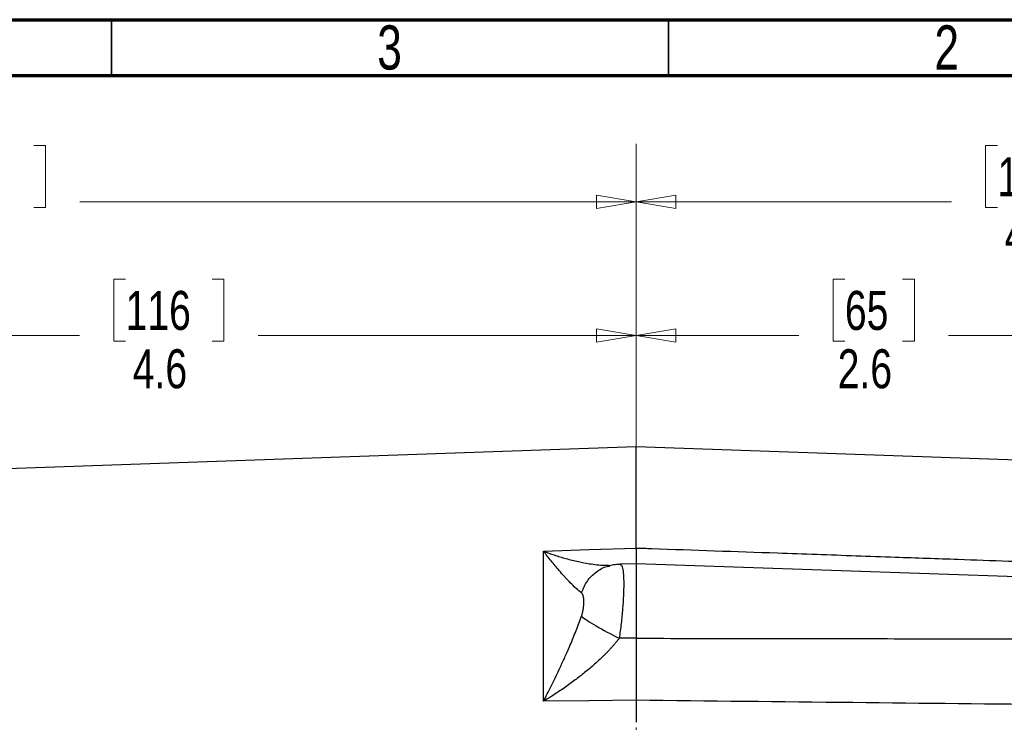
# Model space of a CAD drawing. Header units: inches. Extents: x 0.6 to 16.3, y 0.2 to 11.5.
# Tile 20 of 21: x 10.1 to 13.6, y 9 to 11.5. Entities that reach past the tile are written whole.
import ezdxf

# ---------------------------------------------------------------- set-up
doc = ezdxf.new("R2010")
doc.units = ezdxf.units.IN
doc.header["$MEASUREMENT"] = 0
doc.linetypes.add('CENTERX2', pattern=[0.8, 0.5, -0.1, 0.1, -0.1])
doc.styles.add('SLDTEXTSTYLE0', font='TXT', dxfattribs={"width": 0.75})
doc.dimstyles.new('SLDDIMSTYLE0', dxfattribs={"dimtxt": 0.137795, "dimasz": 0.14, "dimexe": 0, "dimexo": 0.0625, "dimgap": 0.034449, "dimtad": 0, "dimdec": 1, "dimlfac": 1.5, "dimrnd": 1e-09, "dimzin": 12, "dimdsep": 46, "dimtxsty": 'SLDTEXTSTYLE0', "dimblk1": 'CLOSED', "dimblk2": 'CLOSED', "dimsah": 1, "dimcen": 0.09, "dimadec": 0, "dimazin": 3, "dimtfac": 1, "dimtdec": 1, "dimtofl": 0, "dimtmove": 0, "dimatfit": 3, "dimldrblk": 'CLOSED', "dimfxl": 0, "dimfrac": 2, "dimtolj": 1, "dimtzin": 12, "dimarcsym": 0})
doc.dimstyles.new('SLDDIMSTYLE1', dxfattribs={"dimtxt": 0.137795, "dimasz": 0.14, "dimexe": 0, "dimexo": 0.0625, "dimgap": 0.034449, "dimtad": 0, "dimdec": 1, "dimlfac": 1.5, "dimrnd": 1e-09, "dimzin": 4, "dimdsep": 46, "dimtxsty": 'SLDTEXTSTYLE0', "dimblk1": 'CLOSED', "dimblk2": 'CLOSED', "dimsah": 1, "dimcen": 0.09, "dimadec": 0, "dimazin": 1, "dimtfac": 1, "dimtdec": 1, "dimtofl": 0, "dimtmove": 0, "dimatfit": 3, "dimldrblk": 'CLOSED', "dimfxl": 0, "dimfrac": 2, "dimtolj": 1, "dimtzin": 12, "dimarcsym": 0})
doc.dimstyles.new('SLDDIMSTYLE2', dxfattribs={"dimtxt": 0.137795, "dimasz": 0.14, "dimexe": 0, "dimexo": 0.0625, "dimgap": 0.034449, "dimtad": 0, "dimdec": 1, "dimlfac": 1.5, "dimrnd": 1e-09, "dimzin": 12, "dimdsep": 46, "dimtxsty": 'SLDTEXTSTYLE0', "dimblk1": 'CLOSED', "dimblk2": 'CLOSED', "dimsah": 1, "dimcen": 0.09, "dimadec": 0, "dimazin": 3, "dimtfac": 1, "dimtofl": 0, "dimtmove": 0, "dimatfit": 3, "dimldrblk": 'CLOSED', "dimfxl": 0, "dimfrac": 2, "dimtolj": 1, "dimtzin": 12, "dimarcsym": 0})

# ---------------------------------------------------------------- blocks, each defined once
blk = doc.blocks.new('_Closed')
at = {"color": 0, "linetype": 'ByBlock', "lineweight": -2}
for p, q in [((-1, 0.166667), (0, 0)), ((-1, 0.166667), (-1, -0.166667)), ((0, 0), (-1, -0.166667)), ((0, 0), (-1, 0))]:
    blk.add_line(p, q, dxfattribs=at)
blk = doc.blocks.new('_D')
at = {"color": 7, "linetype": 'Continuous', "lineweight": 0}
for p, q in [((9.8531, 11.0512), (9.8112, 11.0512)), ((9.8112, 11.0512), (9.8112, 10.8324)), ((10.1586, 11.0512), (10.2006, 11.0512)), ((10.2006, 11.0512), (10.2006, 10.8324)), ((8.4419, 9.5126), (8.4419, 10.8921)), ((8.4419, 10.8527), (9.6903, 10.8527)), ((9.8112, 10.8324), (9.8531, 10.8324)), ((10.2006, 10.8324), (10.1586, 10.8324)), ((12.2872, 10.8527), (10.3214, 10.8527))]:
    blk.add_line(p, q, dxfattribs=at)
at = {"color": 7, "linetype": 'Continuous', "lineweight": 18, "xscale": 0.14, "yscale": 0.14, "rotation": 180.0000000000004}
blk.add_blockref('_Closed', (8.4419, 10.8527), dxfattribs=at)
at = {"color": 7, "linetype": 'Continuous', "lineweight": 18, "xscale": 0.14, "yscale": 0.14}
blk.add_blockref('_Closed', (12.2872, 10.8527), dxfattribs=at)
at = {"color": 7, "linetype": 'Continuous', "lineweight": 18, "char_height": 0.1378, "attachment_point": 1, "style": 'SLDTEXTSTYLE0'}
for s, insert in [('147', (9.8531, 11.01)), ('5.8', (9.8786, 10.8039))]:
    blk.add_mtext(s, dxfattribs=dict(at, insert=insert))
blk = doc.blocks.new('_D_1')
at = {"color": 7, "linetype": 'Continuous', "lineweight": 0}
for p, q in [((13.5636, 11.0512), (13.5217, 11.0512)), ((13.5217, 11.0512), (13.5217, 10.8324)), ((13.8691, 11.0512), (13.9111, 11.0512)), ((13.9111, 11.0512), (13.9111, 10.8324)), ((12.2872, 9.6685), (12.2872, 10.8921)), ((14.9822, 8.3774), (14.9822, 10.8921)), ((12.2872, 10.8527), (13.4008, 10.8527)), ((13.5217, 10.8324), (13.5636, 10.8324)), ((13.9111, 10.8324), (13.8691, 10.8324)), ((14.9822, 10.8527), (14.0319, 10.8527))]:
    blk.add_line(p, q, dxfattribs=at)
at = {"color": 7, "linetype": 'Continuous', "lineweight": 18, "xscale": 0.14, "yscale": 0.14}
for p, rotation in [((12.2872, 10.8527, 0.0217), 180.0000000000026), ((14.9822, 10.8527, 0.0217), 2.59533262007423e-12)]:
    blk.add_blockref('_Closed', p, dxfattribs=dict(at, rotation=rotation))
at = {"color": 7, "linetype": 'Continuous', "lineweight": 18, "char_height": 0.1378, "attachment_point": 1, "style": 'SLDTEXTSTYLE0'}
for s, insert in [('103', (13.5636, 11.01)), ('4.0', (13.5891, 10.8039))]:
    blk.add_mtext(s, dxfattribs=dict(at, insert=insert))
blk = doc.blocks.new('_D_2')
at = {"color": 7, "linetype": 'Continuous', "lineweight": 0}
for p, q in [((13.0246, 10.5787), (12.9827, 10.5787)), ((12.9827, 10.5787), (12.9827, 10.36)), ((13.2283, 10.5787), (13.2703, 10.5787)), ((13.2703, 10.5787), (13.2703, 10.36)), ((12.2872, 9.6685), (12.2872, 10.4196)), ((14.0035, 9.9345), (14.0035, 10.4196)), ((12.2872, 10.3803), (12.8618, 10.3803)), ((14.0035, 10.3803), (13.3911, 10.3803)), ((12.9827, 10.36), (13.0246, 10.36)), ((13.2703, 10.36), (13.2283, 10.36))]:
    blk.add_line(p, q, dxfattribs=at)
at = {"color": 7, "linetype": 'Continuous', "lineweight": 18, "xscale": 0.14, "yscale": 0.14, "rotation": 180.0000000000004}
blk.add_blockref('_Closed', (12.2872, 10.3803, 0.0217), dxfattribs=at)
at = {"color": 7, "linetype": 'Continuous', "lineweight": 18, "xscale": 0.14, "yscale": 0.14}
blk.add_blockref('_Closed', (14.0035, 10.3803, 0.0217), dxfattribs=at)
at = {"color": 7, "linetype": 'Continuous', "lineweight": 18, "char_height": 0.1378, "attachment_point": 1, "style": 'SLDTEXTSTYLE0'}
for s, insert in [('65', (13.0246, 10.5376)), ('2.6', (12.9992, 10.3314))]:
    blk.add_mtext(s, dxfattribs=dict(at, insert=insert))
blk = doc.blocks.new('_D_3')
at = {"color": 7, "linetype": 'Continuous', "lineweight": 0}
for p, q in [((10.483, 10.5787), (10.441, 10.5787)), ((10.441, 10.5787), (10.441, 10.36)), ((10.7884, 10.5787), (10.8304, 10.5787)), ((10.8304, 10.5787), (10.8304, 10.36)), ((9.2419, 9.3907), (9.2419, 10.4196)), ((12.2872, 9.6685), (12.2872, 10.4196)), ((9.2419, 10.3803), (10.3202, 10.3803)), ((12.2872, 10.3803), (10.9512, 10.3803)), ((10.441, 10.36), (10.483, 10.36)), ((10.8304, 10.36), (10.7884, 10.36))]:
    blk.add_line(p, q, dxfattribs=at)
at = {"color": 7, "linetype": 'Continuous', "lineweight": 18, "xscale": 0.14, "yscale": 0.14, "rotation": 180.0000000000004}
blk.add_blockref('_Closed', (9.2419, 10.3803, 0.0217), dxfattribs=at)
at = {"color": 7, "linetype": 'Continuous', "lineweight": 18, "xscale": 0.14, "yscale": 0.14}
blk.add_blockref('_Closed', (12.2872, 10.3803, 0.0217), dxfattribs=at)
at = {"color": 7, "linetype": 'Continuous', "lineweight": 18, "char_height": 0.1378, "attachment_point": 1, "style": 'SLDTEXTSTYLE0'}
for s, insert in [('116', (10.483, 10.5376)), ('4.6', (10.5084, 10.3314))]:
    blk.add_mtext(s, dxfattribs=dict(at, insert=insert))

msp = doc.modelspace()

# ---------------------------------------------------------------- linework, layer by layer
at = {"color": 7, "linetype": 'Continuous', "lineweight": 70}
for p, q in [((0.5906, 11.4961), (16.3386, 11.4961)), ((0.7874, 11.2992), (16.1417, 11.2992))]:
    msp.add_line(p, q, dxfattribs=at)
at = {"color": 7, "linetype": 'Continuous', "lineweight": 35}
for p, q in [((10.4331, 11.2992), (10.4331, 11.4961)), ((12.4016, 11.2992), (12.4016, 11.4961))]:
    msp.add_line(p, q, dxfattribs=at)
at = {"color": 7, "linetype": 'CENTERX2', "lineweight": 18}
msp.add_line((12.2872, 4.2944), (12.2872, 11.0575), dxfattribs=at)
at = {"color": 7, "linetype": 'Continuous', "lineweight": 25}
for p, q in [((12.2872, 9.9866), (9.9261, 9.9041)), ((13.7969, 9.9338), (12.2872, 9.9866)), ((12.2872, 9.6291), (12.2872, 9.9866)), ((11.9597, 9.6177), (12.1205, 9.6233)), ((11.9597, 9.0873), (11.9597, 9.6177)), ((12.1205, 9.6233), (12.2872, 9.6291)), ((12.1905, 9.5666), (12.1882, 9.5679)), ((12.2872, 9.5737), (12.23, 9.5717)), ((12.2301, 9.5703), (12.2321, 9.5702)), ((13.7969, 9.521), (12.2872, 9.5737)), ((12.2872, 9.5737), (12.2872, 9.3101)), ((12.2872, 9.3101), (12.2271, 9.3099)), ((12.1205, 9.089), (11.9597, 9.0873)), ((12.2872, 9.0908), (12.1205, 9.089)), ((12.2872, 9.0908), (12.2872, 9.0131))]:
    msp.add_line(p, q, dxfattribs=at)
for points, knots in [([(12.0934, 9.471), (12.0876, 9.4753), (12.0811, 9.4807), (12.0679, 9.4928), (12.0612, 9.4993), (12.05, 9.5108), (12.0456, 9.5155), (12.0383, 9.5233), (12.0355, 9.5265), (12.0268, 9.536), (12.0209, 9.5427), (12.0054, 9.5607), (11.9956, 9.5725), (11.9771, 9.5954), (11.9684, 9.6064), (11.9597, 9.6177)], [-1.668217, -1.668217, -1.668217, -1.668217, -1.375984, -1.375984, -1.042003, -1.042003, -0.833265, -0.833265, -0.728896, -0.728896, -0.561906, -0.561906, -0.294721, -0.294721, 0.001686, 0.001686, 0.001686, 0.001686]), ([(12.2872, 9.6291), (12.2872, 9.6191), (12.2872, 9.5989), (12.2872, 9.5807), (12.2872, 9.5716), (12.2872, 9.5722), (12.2872, 9.5723)], [0, 0, 0, 0, 0.30691, 0.613797, 0.920679, 1, 1, 1, 1]), ([(12.2872, 9.6291), (12.3056, 9.6285), (12.3239, 9.6279), (12.4903, 9.622), (12.6383, 9.6169), (12.8789, 9.6084), (12.9714, 9.6052), (13.1101, 9.6003), (13.1564, 9.5987), (13.2767, 9.5945), (13.3507, 9.5919), (13.5431, 9.5851), (13.6615, 9.5809), (13.7856, 9.5765), (13.7912, 9.5763), (13.7969, 9.5761)], [1.271244, 1.271244, 1.271244, 1.271244, 1.481343, 1.481343, 3.174307, 3.174307, 4.232409, 4.232409, 4.761461, 4.761461, 5.607943, 5.607943, 6.962314, 6.962314, 7.02707, 7.02707, 7.02707, 7.02707]), ([(12.2339, 9.5712), (12.2269, 9.5711), (12.2133, 9.5709), (12.1988, 9.5677), (12.1917, 9.5662)], [0, 0, 0, 0, 0.511855, 1, 1, 1, 1]), ([(12.0934, 9.471), (12.0937, 9.4707), (12.0949, 9.4697), (12.096, 9.4681), (12.0973, 9.4657), (12.0985, 9.4628), (12.0996, 9.4581), (12.1005, 9.4524), (12.101, 9.4463), (12.1011, 9.4408), (12.101, 9.436), (12.1008, 9.4301), (12.1002, 9.4215), (12.0987, 9.4102), (12.0968, 9.4008), (12.0952, 9.3944), (12.0942, 9.391), (12.0937, 9.3894), (12.0934, 9.3886)], [0, 0, 0, 0, 0.0272854, 0.0966957, 0.1181176, 0.1775137, 0.2645843, 0.3409911, 0.4198607, 0.5000563, 0.5401228, 0.5799897, 0.6971505, 0.8081797, 0.9099168, 0.9564277, 0.9785373, 1, 1, 1, 1]), ([(11.9597, 9.0873), (11.9684, 9.1043), (11.9771, 9.1216), (11.9956, 9.1591), (12.0054, 9.1793), (12.0209, 9.2122), (12.0268, 9.2249), (12.0355, 9.2439), (12.0383, 9.2503), (12.0456, 9.2667), (12.05, 9.2769), (12.0612, 9.3032), (12.0679, 9.3194), (12.0811, 9.3534), (12.0876, 9.3712), (12.0934, 9.3886)], [0, 0, 0, 0, 0.296408, 0.296408, 0.563592, 0.563592, 0.730583, 0.730583, 0.834952, 0.834952, 1.04369, 1.04369, 1.37767, 1.37767, 1.669903, 1.669903, 1.669903, 1.669903]), ([(12.2271, 9.3099), (12.2251, 9.3074), (12.2211, 9.3022), (12.2149, 9.2946), (12.2083, 9.2868), (12.2015, 9.2789), (12.1943, 9.271), (12.1868, 9.263), (12.1789, 9.2549), (12.1637, 9.2397), (12.1393, 9.2171), (12.1062, 9.1892), (12.0705, 9.1616), (12.0398, 9.1395), (12.012, 9.1206), (11.9873, 9.1045), (11.9694, 9.0933), (11.9597, 9.0873)], [0, 0, 0, 0, 0.027232, 0.055177, 0.083846, 0.113252, 0.143403, 0.174311, 0.205982, 0.238426, 0.356347, 0.48667, 0.606598, 0.742141, 0.813048, 0.89899, 1, 1, 1, 1]), ([(12.2872, 9.3101), (12.2872, 9.3069), (12.2872, 9.3005), (12.2872, 9.2909), (12.2872, 9.2812), (12.2872, 9.2716), (12.2872, 9.262), (12.2872, 9.2524), (12.2872, 9.2428), (12.2872, 9.2332), (12.2872, 9.2237), (12.2872, 9.2142), (12.2872, 9.2048), (12.2872, 9.1955), (12.2872, 9.1862), (12.2872, 9.177), (12.2872, 9.1679), (12.2872, 9.1588), (12.2872, 9.1499), (12.2872, 9.1411), (12.2872, 9.1324), (12.2872, 9.1238), (12.2872, 9.1153), (12.2872, 9.107), (12.2872, 9.0988), (12.2872, 9.0935), (12.2872, 9.0908)], [0, 0, 0, 0, 0.041666, 0.083331, 0.124998, 0.166665, 0.208333, 0.25, 0.291668, 0.333335, 0.375001, 0.416665, 0.458329, 0.499991, 0.541654, 0.583318, 0.624983, 0.66665, 0.708318, 0.749986, 0.791656, 0.833325, 0.874994, 0.916663, 0.958332, 1, 1, 1, 1]), ([(12.2872, 9.3101), (12.4171, 9.3098), (12.6742, 9.3093), (13.0557, 9.3088), (13.429, 9.3085), (13.6752, 9.3084), (13.7969, 9.3083)], [0, 0, 0, 0, 0.2581648, 0.5108864, 0.7581648, 1, 1, 1, 1]), ([(13.7969, 9.0748), (13.5488, 9.0774), (13.0456, 9.0827), (12.5424, 9.0881), (12.2872, 9.0908)], [0, 0, 0, 0, 0.492923, 1, 1, 1, 1])]:
    msp.add_open_spline(points, degree=3, knots=knots, dxfattribs=at)
at = {"color": 8, "linetype": 'Continuous', "lineweight": 25}
for points, knots in [([(11.9597, 9.6177), (11.9722, 9.6132), (11.9986, 9.6036), (12.0399, 9.5911), (12.0816, 9.5807), (12.1271, 9.5725), (12.1634, 9.5673), (12.1836, 9.5686), (12.1882, 9.5688)], [0, 0, 0, 0, 0.155481, 0.329885, 0.520136, 0.687346, 0.929333, 1, 1, 1, 1]), ([(12.2321, 9.5702), (12.2328, 9.5702), (12.2358, 9.5705), (12.2392, 9.5593), (12.2423, 9.5368), (12.2433, 9.5034), (12.2423, 9.462), (12.2393, 9.4143), (12.2344, 9.3626), (12.2295, 9.3275), (12.2271, 9.3099)], [0, 0, 0, 0, 0.037716, 0.175342, 0.312655, 0.449812, 0.586969, 0.724282, 0.861907, 1, 1, 1, 1]), ([(12.0934, 9.471), (12.0997, 9.4853), (12.1123, 9.514), (12.1447, 9.5452), (12.173, 9.5628), (12.1904, 9.565), (12.1935, 9.5654)], [0, 0, 0, 0, 0.31107, 0.621997, 0.932924, 1, 1, 1, 1])]:
    msp.add_open_spline(points, degree=3, knots=knots, dxfattribs=at)
at = {"color": 7, "linetype": 'Continuous', "lineweight": 25}
msp.add_open_spline([(12.0934, 9.3886), (12.1036, 9.38), (12.1406, 9.3556), (12.198, 9.3245), (12.2271, 9.3099)], degree=3, dxfattribs=at)

# ---------------------------------------------------------------- texts
at = {"color": 7, "linetype": 'Continuous', "lineweight": 0, "char_height": 0.1562, "attachment_point": 2, "style": 'SLDTEXTSTYLE0'}
for s, insert in [('3', (11.4157, 11.476)), ('2', (13.3843, 11.476))]:
    msp.add_mtext(s, dxfattribs=dict(at, insert=insert))

# ---------------------------------------------------------------- dimensions: what is measured, and where the dimension line sits
at = {"color": 7, "linetype": 'Continuous', "lineweight": 18}
for base, p1, p2, dimstyle, picture, middle in [((8.4419, 10.8527), (12.2872, 11.0575), (8.4419, 9.4732), 'SLDDIMSTYLE0', '_D', (10.0059, 10.8527)), ((9.2419, 10.3803), (12.2872, 9.6291), (9.2419, 9.3513), 'SLDDIMSTYLE0', '_D_3', (10.6357, 10.3803)), ((14.0035, 10.3803), (12.2872, 9.6291), (14.0035, 9.8951), 'SLDDIMSTYLE2', '_D_2', (13.1265, 10.3803))]:
    dim = msp.add_linear_dim(base=base, p1=p1, p2=p2, dimstyle=dimstyle, dxfattribs=at)
    dim.commit()
    dim.dimension.update_dxf_attribs({"geometry": picture, "text_midpoint": middle, "dimtype": 160})
dim = msp.add_linear_dim(base=(12.2872, 10.8527), p1=(14.9822, 8.338), p2=(12.2872, 9.6291), angle=0, dimstyle='SLDDIMSTYLE1', dxfattribs=at)
dim.commit()
dim.dimension.update_dxf_attribs({"geometry": '_D_1', "text_midpoint": (13.7164, 10.8527), "dimtype": 160})

doc.saveas('drawing.dxf')
